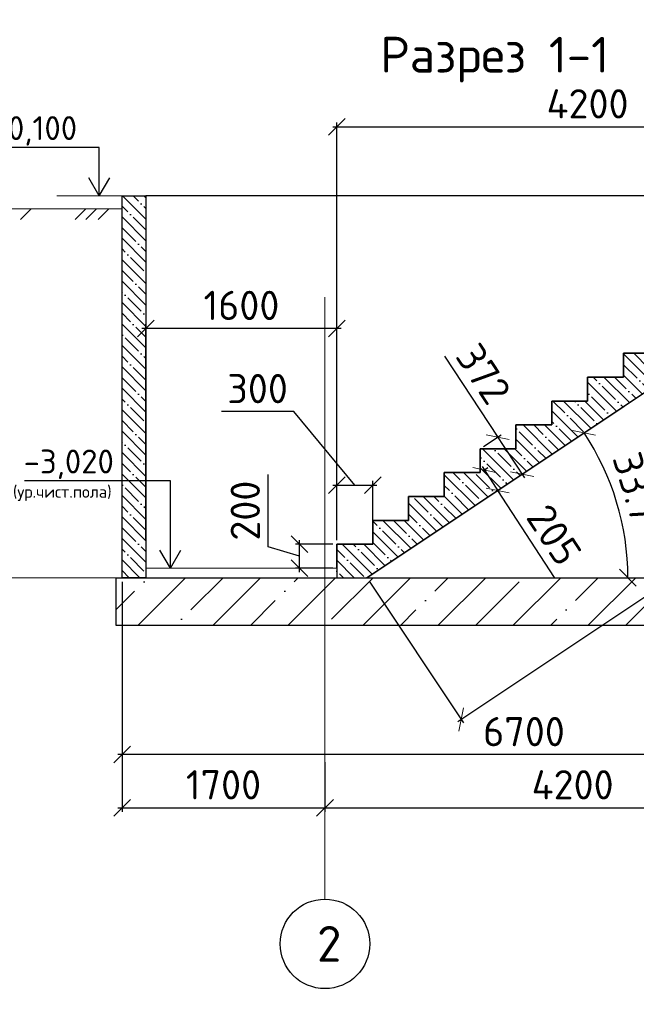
# Model space of a CAD drawing. Header units: millimetres. Extents: x 125896 to 2572636, y -120305 to 130347.
# Tile 45 of 256: x 274765 to 279931, y 38734 to 46984. Entities that reach past the tile are written whole.
import ezdxf

# ---------------------------------------------------------------- set-up
doc = ezdxf.new("R2010")
doc.units = ezdxf.units.MM
doc.linetypes.add('CENTER', pattern=[2, 1.25, -0.25, 0.25, -0.25])
doc.linetypes.add('CENTER2', pattern=[28.575, 19.05, -3.175, 3.175, -3.175])
for name, color, linetype, lineweight in [('ОСИ', 7, 'CENTER', 15), ('Столовая Двери и окна', 7, 'Continuous', 15), ('ТЕКСТ', 7, 'Continuous', 15)]:
    doc.layers.add(name, color=color, linetype=linetype, lineweight=lineweight)
doc.layers.add('СПДС_Оси', color=7, linetype='Continuous')
doc.layers.add('Столовая - обозначения', color=7, linetype='Continuous')
doc.styles.get("Standard").update_dxf_attribs({"font": 'isocpeur.ttf'})
doc.styles.add('ГОСТ', font='isocpeur.ttf')
doc.dimstyles.new('Осевые', dxfattribs={"dimscale": 0.7, "dimtxt": 450, "dimasz": 400, "dimexe": 100, "dimexo": 100, "dimgap": 100, "dimtad": 1, "dimdec": 0, "dimzin": 0, "dimdsep": 46, "dimtxsty": 'Standard', "dimblk": 'OBLIQUE', "dimcen": 9, "dimdle": 100, "dimazin": 0, "dimtm": 1e-09, "dimtfac": 1, "dimtdec": 0, "dimtofl": 0, "dimtmove": 0, "dimatfit": 3, "dimfxl": 1, "dimtolj": 1, "dimtzin": 0, "dimarcsym": 0})

# ---------------------------------------------------------------- blocks, each defined once
blk = doc.blocks.new('_OBLIQUE')
at = {"color": 0, "linetype": 'ByBlock'}
blk.add_line((-0.5, -0.5), (0.5, 0.5), dxfattribs=at)
blk = doc.blocks.new('*D445')
at = {"layer": 'Defpoints', "color": 0, "linetype": 'ByBlock', "lineweight": 20, "ltscale": 13, "transparency": 16777216}
for p in [(277109.9, 42588.7), (277422.6, 42588.7, -360), (277422.6, 42388.7, -360)]:
    blk.add_point(p, dxfattribs=at)
at = {"layer": 'ОСИ', "color": 0, "linetype": 'ByBlock', "lineweight": -2, "ltscale": 13, "transparency": 16777216}
for p, q in [((276847.4, 42567.5), (276847.4, 43173)), ((277387.6, 42588.7), (277074.9, 42588.7)), ((277109.9, 42353.7), (277109.9, 42623.7)), ((277109.9, 42488.7), (276847.4, 42567.5)), ((277387.6, 42388.7), (277074.9, 42388.7))]:
    blk.add_line(p, q, dxfattribs=at)
at = {"layer": 'ОСИ', "color": 0, "linetype": 'ByBlock', "lineweight": -2, "ltscale": 13, "transparency": 16777216, "xscale": 140, "yscale": 140, "zscale": 140}
for p, rotation in [((277109.9, 42588.7), 90), ((277109.9, 42388.7), 270)]:
    blk.add_blockref('_OBLIQUE', p, dxfattribs=dict(at, rotation=rotation))
at = {"layer": 'ОСИ', "color": 0, "linetype": 'ByBlock', "ltscale": 13, "transparency": 16777216, "insert": (276654.9, 42870.2), "char_height": 245, "attachment_point": 5, "rotation": 90}
blk.add_mtext('\\A1;200', dxfattribs=at)
blk = doc.blocks.new('*D446')
at = {"layer": 'Defpoints', "color": 0, "linetype": 'ByBlock', "lineweight": 20, "ltscale": 13, "transparency": 16777216}
for p in [(277722.6, 43083.7), (277422.6, 42588.7, -360), (277722.6, 42588.7, -360)]:
    blk.add_point(p, dxfattribs=at)
at = {"layer": 'ОСИ', "color": 0, "linetype": 'ByBlock', "lineweight": -2, "ltscale": 13, "transparency": 16777216}
for p, q in [((277060.6, 43700), (276455.1, 43700)), ((277572.6, 43083.7), (277060.6, 43700)), ((277387.6, 43083.7), (277757.6, 43083.7)), ((277422.6, 42623.7), (277422.6, 43118.7)), ((277722.6, 42623.7), (277722.6, 43118.7))]:
    blk.add_line(p, q, dxfattribs=at)
at = {"layer": 'ОСИ', "color": 0, "linetype": 'ByBlock', "lineweight": -2, "ltscale": 13, "transparency": 16777216, "xscale": 140, "yscale": 140, "zscale": 140, "rotation": 180}
blk.add_blockref('_OBLIQUE', (277422.6, 43083.7), dxfattribs=at)
at = {"layer": 'ОСИ', "color": 0, "linetype": 'ByBlock', "lineweight": -2, "ltscale": 13, "transparency": 16777216, "xscale": 140, "yscale": 140, "zscale": 140}
blk.add_blockref('_OBLIQUE', (277722.6, 43083.7), dxfattribs=at)
at = {"layer": 'ОСИ', "color": 0, "linetype": 'ByBlock', "ltscale": 13, "transparency": 16777216, "insert": (276757.9, 43892.5), "char_height": 245, "attachment_point": 5}
blk.add_mtext('\\A1;300', dxfattribs=at)
blk = doc.blocks.new('*D437')
at = {"layer": 'Defpoints', "color": 0, "linetype": 'ByBlock', "lineweight": 20, "ltscale": 13, "transparency": 16777216}
for p in [(275822.6, 44397.3), (275822.6, 42588.7), (277422.6, 42588.7, -360)]:
    blk.add_point(p, dxfattribs=at)
at = {"layer": 'ОСИ', "color": 0, "linetype": 'ByBlock', "lineweight": -2, "ltscale": 13, "transparency": 16777216}
for p, q in [((277457.6, 44397.3), (275787.6, 44397.3)), ((275822.6, 42623.7), (275822.6, 44432.3)), ((277422.6, 42623.7), (277422.6, 44432.3))]:
    blk.add_line(p, q, dxfattribs=at)
at = {"layer": 'ОСИ', "color": 0, "linetype": 'ByBlock', "lineweight": -2, "ltscale": 13, "transparency": 16777216, "xscale": 140, "yscale": 140, "zscale": 140, "rotation": 180}
blk.add_blockref('_OBLIQUE', (275822.6, 44397.3), dxfattribs=at)
at = {"layer": 'ОСИ', "color": 0, "linetype": 'ByBlock', "lineweight": -2, "ltscale": 13, "transparency": 16777216, "xscale": 140, "yscale": 140, "zscale": 140}
blk.add_blockref('_OBLIQUE', (277422.6, 44397.3), dxfattribs=at)
at = {"layer": 'ОСИ', "color": 0, "linetype": 'ByBlock', "ltscale": 13, "transparency": 16777216, "insert": (276622.6, 44589.8), "char_height": 245, "attachment_point": 5}
blk.add_mtext('\\A1;1600', dxfattribs=at)
blk = doc.blocks.new('*D439')
at = {"layer": 'Defpoints', "color": 0, "linetype": 'ByBlock', "lineweight": 20, "ltscale": 13, "transparency": 16777216}
for p in [(281622.6, 46086.3), (281622.6, 45388.7), (277422.6, 42588.7)]:
    blk.add_point(p, dxfattribs=at)
at = {"layer": 'ОСИ', "color": 0, "linetype": 'ByBlock', "lineweight": -2, "ltscale": 13, "transparency": 16777216}
for p, q in [((277422.6, 42623.7), (277422.6, 46121.3)), ((281622.6, 45423.7), (281622.6, 46121.3)), ((277387.6, 46086.3), (281657.6, 46086.3))]:
    blk.add_line(p, q, dxfattribs=at)
at = {"layer": 'ОСИ', "color": 0, "linetype": 'ByBlock', "lineweight": -2, "ltscale": 13, "transparency": 16777216, "xscale": 140, "yscale": 140, "zscale": 140, "rotation": 180}
blk.add_blockref('_OBLIQUE', (277422.6, 46086.3), dxfattribs=at)
at = {"layer": 'ОСИ', "color": 0, "linetype": 'ByBlock', "lineweight": -2, "ltscale": 13, "transparency": 16777216, "xscale": 140, "yscale": 140, "zscale": 140}
blk.add_blockref('_OBLIQUE', (281622.6, 46086.3), dxfattribs=at)
at = {"layer": 'ОСИ', "color": 0, "linetype": 'ByBlock', "ltscale": 13, "transparency": 16777216, "insert": (279522.6, 46278.8), "char_height": 245, "attachment_point": 5}
blk.add_mtext('\\A1;4200', dxfattribs=at)
blk = doc.blocks.new('*D440')
at = {"layer": 'Defpoints', "color": 0, "linetype": 'ByBlock', "lineweight": 20, "ltscale": 13, "transparency": 16777216}
for p in [(281992.6, 45188.7, -234), (279818.3, 42734.7), (275872.6, 42308.7, -360), (277672.6, 42308.7, -180), (282122.6, 42308.7)]:
    blk.add_point(p, dxfattribs=at)
at = {"layer": 'ОСИ', "color": 0, "linetype": 'ByBlock', "lineweight": -2, "ltscale": 13, "transparency": 16777216}
blk.add_arc((277672.6, 42308.7), 2187.6, 0, 33.69007, dxfattribs=at)
at = {"layer": 'ОСИ', "color": 0, "linetype": 'ByBlock', "lineweight": -2, "ltscale": 13, "transparency": 16777216, "xscale": 140, "yscale": 140, "zscale": 140}
for p, rotation in [((279492.8, 43522.2), 123.6900675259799), ((279860.2, 42308.7), 270.0000000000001)]:
    blk.add_blockref('_OBLIQUE', p, dxfattribs=dict(at, rotation=rotation))
at = {"layer": 'ОСИ', "color": 0, "linetype": 'ByBlock', "ltscale": 13, "transparency": 16777216, "insert": (279950.6, 42998.4), "char_height": 245, "attachment_point": 5, "rotation": 286.84503}
blk.add_mtext('\\A1;33.7°', dxfattribs=at)
blk = doc.blocks.new('*D441')
at = {"layer": 'Defpoints', "color": 0, "linetype": 'ByBlock', "lineweight": 20, "ltscale": 13, "transparency": 16777216}
for p in [(278622.6, 43188.7), (278734.8, 43016.8, -193.3), (278769.7, 43039.6)]:
    blk.add_point(p, dxfattribs=at)
at = {"layer": 'ОСИ', "color": 0, "linetype": 'ByBlock', "lineweight": -2, "ltscale": 13, "transparency": 16777216}
for p, q in [((278638.4, 43240.8), (278788.9, 43010.3)), ((278652, 43207.8), (278686.9, 43230.6)), ((278764.1, 43036), (278799.1, 43058.8)), ((279246.7, 42308.8), (278769.7, 43039.6))]:
    blk.add_line(p, q, dxfattribs=at)
at = {"layer": 'ОСИ', "color": 0, "linetype": 'ByBlock', "lineweight": -2, "ltscale": 13, "transparency": 16777216, "xscale": 140, "yscale": 140, "zscale": 140}
for p, rotation in [((278657.6, 43211.5), 123.1289047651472), ((278769.7, 43039.6), 303.1289047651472)]:
    blk.add_blockref('_OBLIQUE', p, dxfattribs=dict(at, rotation=rotation))
at = {"layer": 'ОСИ', "color": 0, "linetype": 'ByBlock', "ltscale": 13, "transparency": 16777216, "insert": (279242.5, 42667.5), "char_height": 245, "attachment_point": 5, "rotation": 303.1289}
blk.add_mtext('\\A1;205', dxfattribs=at)
blk = doc.blocks.new('*D442')
at = {"layer": 'Defpoints', "color": 0, "linetype": 'ByBlock', "lineweight": 20, "ltscale": 13, "transparency": 16777216}
for p in [(278622.6, 43388.7), (278974.4, 43175.4), (278827.1, 43078.4, -194.4)]:
    blk.add_point(p, dxfattribs=at)
at = {"layer": 'ОСИ', "color": 0, "linetype": 'ByBlock', "lineweight": -2, "ltscale": 13, "transparency": 16777216}
for p, q in [((278323.6, 44163.2), (278770, 43485.8)), ((278651.9, 43408), (278799.2, 43505)), ((278750.7, 43515), (278993.7, 43146.2)), ((278856.3, 43097.6), (279003.7, 43194.7))]:
    blk.add_line(p, q, dxfattribs=at)
at = {"layer": 'ОСИ', "color": 0, "linetype": 'ByBlock', "lineweight": -2, "ltscale": 13, "transparency": 16777216, "xscale": 140, "yscale": 140, "zscale": 140}
for p, rotation in [((278770, 43485.8), 123.3783149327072), ((278974.4, 43175.4), 303.3783149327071)]:
    blk.add_blockref('_OBLIQUE', p, dxfattribs=dict(at, rotation=rotation))
at = {"layer": 'ОСИ', "color": 0, "linetype": 'ByBlock', "ltscale": 13, "transparency": 16777216, "insert": (278650.9, 44016.3), "char_height": 245, "attachment_point": 5, "rotation": 303.37831}
blk.add_mtext('\\A1;372', dxfattribs=at)
blk = doc.blocks.new('*D443')
at = {"layer": 'Defpoints', "color": 0, "linetype": 'ByBlock', "lineweight": 20, "ltscale": 13, "transparency": 16777216}
for p in [(281992.6, 45188.7, -234), (277672.6, 42308.7, -180), (278464.6, 41120.8)]:
    blk.add_point(p, dxfattribs=at)
at = {"layer": 'ОСИ', "color": 0, "linetype": 'ByBlock', "lineweight": -2, "ltscale": 13, "transparency": 16777216}
for p, q in [((282012.1, 45159.6), (282804, 43971.7)), ((282813.7, 44020.2), (278435.4, 41101.4)), ((277692.1, 42279.6), (278484, 41091.7))]:
    blk.add_line(p, q, dxfattribs=at)
at = {"layer": 'ОСИ', "color": 0, "linetype": 'ByBlock', "lineweight": -2, "ltscale": 13, "transparency": 16777216, "xscale": 140, "yscale": 140, "zscale": 140}
for p, rotation in [((282784.6, 44000.8), 33.69006752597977), ((278464.6, 41120.8), 213.6900675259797)]:
    blk.add_blockref('_OBLIQUE', p, dxfattribs=dict(at, rotation=rotation))
at = {"layer": 'ОСИ', "color": 0, "linetype": 'ByBlock', "ltscale": 13, "transparency": 16777216, "insert": (280517.8, 42721), "char_height": 245, "attachment_point": 5, "rotation": 33.69007}
blk.add_mtext('\\A1;5192', dxfattribs=at)
blk = doc.blocks.new('*D448')
at = {"layer": 'Defpoints', "color": 0, "linetype": 'ByBlock', "lineweight": 20, "ltscale": 13, "transparency": 16777216}
for p in [(275622.6, 41580.9), (277322.6, 40798.5), (277322.6, 40380.9)]:
    blk.add_point(p, dxfattribs=at)
at = {"layer": 'ОСИ', "color": 0, "linetype": 'ByBlock', "lineweight": -2, "ltscale": 13, "transparency": 16777216}
for p, q in [((275622.6, 41545.9), (275622.6, 40345.9)), ((277322.6, 40763.5), (277322.6, 40345.9)), ((275587.6, 40380.9), (277357.6, 40380.9))]:
    blk.add_line(p, q, dxfattribs=at)
at = {"layer": 'ОСИ', "color": 0, "linetype": 'ByBlock', "lineweight": -2, "ltscale": 13, "transparency": 16777216, "xscale": 140, "yscale": 140, "zscale": 140, "rotation": 180}
blk.add_blockref('_OBLIQUE', (275622.6, 40380.9), dxfattribs=at)
at = {"layer": 'ОСИ', "color": 0, "linetype": 'ByBlock', "lineweight": -2, "ltscale": 13, "transparency": 16777216, "xscale": 140, "yscale": 140, "zscale": 140}
blk.add_blockref('_OBLIQUE', (277322.6, 40380.9), dxfattribs=at)
at = {"layer": 'ОСИ', "color": 0, "linetype": 'ByBlock', "ltscale": 13, "transparency": 16777216, "insert": (276472.6, 40573.4), "char_height": 245, "width": 583.333, "attachment_point": 5}
blk.add_mtext('\\A1;1700', dxfattribs=at)
blk = doc.blocks.new('*D449')
at = {"layer": 'Defpoints', "color": 0, "linetype": 'ByBlock', "lineweight": 20, "ltscale": 13, "transparency": 16777216}
for p in [(277322.6, 40798.5), (281522.6, 40798.5), (281522.6, 40380.9)]:
    blk.add_point(p, dxfattribs=at)
at = {"layer": 'ОСИ', "color": 0, "linetype": 'ByBlock', "lineweight": -2, "ltscale": 13, "transparency": 16777216}
for p, q in [((277322.6, 40763.5), (277322.6, 40345.9)), ((281522.6, 40763.5), (281522.6, 40345.9)), ((277287.6, 40380.9), (281557.6, 40380.9))]:
    blk.add_line(p, q, dxfattribs=at)
at = {"layer": 'ОСИ', "color": 0, "linetype": 'ByBlock', "lineweight": -2, "ltscale": 13, "transparency": 16777216, "xscale": 140, "yscale": 140, "zscale": 140, "rotation": 180}
blk.add_blockref('_OBLIQUE', (277322.6, 40380.9), dxfattribs=at)
at = {"layer": 'ОСИ', "color": 0, "linetype": 'ByBlock', "lineweight": -2, "ltscale": 13, "transparency": 16777216, "xscale": 140, "yscale": 140, "zscale": 140}
blk.add_blockref('_OBLIQUE', (281522.6, 40380.9), dxfattribs=at)
at = {"layer": 'ОСИ', "color": 0, "linetype": 'ByBlock', "ltscale": 13, "transparency": 16777216, "insert": (279397.5, 40573.4), "char_height": 245, "width": 583.333, "attachment_point": 5}
blk.add_mtext('\\A1;4200', dxfattribs=at)
blk = doc.blocks.new('*D451')
at = {"layer": 'Defpoints', "color": 0, "linetype": 'ByBlock', "lineweight": 20, "ltscale": 13, "transparency": 16777216}
for p in [(275622.6, 42308.7), (282322.6, 42308.7), (275622.6, 40826.1)]:
    blk.add_point(p, dxfattribs=at)
at = {"layer": 'ОСИ', "color": 0, "linetype": 'ByBlock', "lineweight": -2, "ltscale": 13, "transparency": 16777216}
for p, q in [((275622.6, 42273.7), (275622.6, 40791.1)), ((282322.6, 42273.7), (282322.6, 40791.1)), ((282357.6, 40826.1), (275587.6, 40826.1))]:
    blk.add_line(p, q, dxfattribs=at)
at = {"layer": 'ОСИ', "color": 0, "linetype": 'ByBlock', "lineweight": -2, "ltscale": 13, "transparency": 16777216, "xscale": 140, "yscale": 140, "zscale": 140, "rotation": 180}
blk.add_blockref('_OBLIQUE', (275622.6, 40826.1), dxfattribs=at)
at = {"layer": 'ОСИ', "color": 0, "linetype": 'ByBlock', "lineweight": -2, "ltscale": 13, "transparency": 16777216, "xscale": 140, "yscale": 140, "zscale": 140}
blk.add_blockref('_OBLIQUE', (282322.6, 40826.1), dxfattribs=at)
at = {"layer": 'ОСИ', "color": 0, "linetype": 'ByBlock', "ltscale": 13, "transparency": 16777216, "insert": (278989.9, 41018.6), "char_height": 245, "attachment_point": 5}
blk.add_mtext('\\A1;6700', dxfattribs=at)

msp = doc.modelspace()

# ---------------------------------------------------------------- hatches: boundary and pattern name
at = {"layer": 'Столовая Двери и окна', "lineweight": 25, "transparency": 33554648}
h = msp.add_hatch(dxfattribs=at)
h.set_pattern_fill('ANSI35', color=256, scale=20, angle=90)
h.paths.add_polyline_path([(275622.6, 45508.7), (275822.6, 45508.7), (275822.6, 42308.7), (275622.6, 42308.7)])
h.paths.add_polyline_path([(282122.6, 45188.7), (282322.6, 45188.7), (282322.6, 42308.7), (282122.6, 42308.7)], flags=17)
h.paths.add_polyline_path([(282322.6, 45188.7), (282322.6, 45388.7), (281622.6, 45388.7), (281622.6, 45188.7), (281322.6, 45188.7), (281322.6, 44988.7), (281022.6, 44988.7), (281022.6, 44788.7), (280722.6, 44788.7), (280722.6, 44588.7), (280422.6, 44588.7), (280422.6, 44388.7), (280122.6, 44388.7), (280122.6, 44188.7), (279822.6, 44188.7), (279822.6, 43988.7), (279522.6, 43988.7), (279522.6, 43788.7), (279222.6, 43788.7), (279222.6, 43588.7), (278922.6, 43588.7), (278922.6, 43388.7), (278622.6, 43388.7), (278622.6, 43188.7), (278322.6, 43188.7), (278322.6, 42988.7), (278043.8, 42988.7), (278022.6, 42988.7), (278022.6, 42788.7), (277722.6, 42788.7), (277722.6, 42588.7), (277422.6, 42588.7), (277422.6, 42308.7), (277672, 42308.7), (281992.6, 45188.7)])
h = msp.add_hatch(dxfattribs=at)
h.set_pattern_fill('ANSI35', color=256, scale=20, angle=90)
edge = h.paths.add_edge_path()
edge.add_line((275822.6, 45508.7), (275822.6, 42308.7))
at = {"layer": 'Столовая Двери и окна', "lineweight": 25, "true_color": 0xc7c8ca, "transparency": 33554648}
h = msp.add_hatch(dxfattribs=at)
h.set_pattern_fill('ANSI35', color=9, scale=70)
h.paths.add_polyline_path([(282372.6, 41908.7), (275572.5, 41908.7), (275572.5, 42308.7), (282372.6, 42308.7)])

# ---------------------------------------------------------------- linework, layer by layer
at = {"layer": 'ОСИ', "color": 16, "linetype": 'CENTER2', "lineweight": 15, "ltscale": 0.2, "transparency": 33554687}
msp.add_line((277322.6, 44660.1), (277322.6, 39615.2), dxfattribs=at)
at = {"layer": 'СПДС_Оси', "linetype": 'Continuous', "lineweight": 25, "ltscale": 150}
msp.add_circle((277322.6, 39240.2), 375, dxfattribs=at)
at = {"layer": 'Столовая Двери и окна', "color": 18, "lineweight": 25, "true_color": 0x000000}
for p, q in [((275431.1, 45913.3), (274497.4, 45913.3)), ((275431.1, 45508.7), (275431.1, 45913.3)), ((275431.1, 45508.7), (275343.3, 45659.6)), ((275431.1, 45508.7), (275518.9, 45659.6)), ((276027.8, 43119.9, -360), (274805, 43119.9, -360)), ((276027.8, 42388.7, -360), (276027.8, 43119.9, -360)), ((276027.8, 42388.7, -360), (275940, 42539.6, -360)), ((276027.8, 42388.7, -360), (276115.6, 42539.6, -360))]:
    msp.add_line(p, q, dxfattribs=at)
at = {"layer": 'Столовая Двери и окна', "color": 18, "lineweight": 20, "true_color": 0x000000}
for p, q in [((275822.6, 45508.7), (275075.6, 45508.7)), ((275622.6, 45398.7), (273349.8, 45398.7)), ((274861, 45398.7), (274772.2, 45309.9)), ((275317.6, 45398.7), (275228.8, 45309.9)), ((275408.5, 45398.7), (275319.7, 45309.9)), ((275512.1, 45398.7), (275423.3, 45309.9)), ((277672.6, 42308.7), (281992.6, 45188.7)), ((280122.6, 44188.7), (279822.6, 44188.7)), ((279822.6, 44188.7), (279822.6, 43988.7)), ((279822.6, 43988.7), (279522.6, 43988.7)), ((279522.6, 43988.7), (279522.6, 43788.7)), ((279522.6, 43788.7), (279222.6, 43788.7)), ((279222.6, 43788.7), (279222.6, 43588.7)), ((279222.6, 43588.7), (278922.6, 43588.7)), ((278922.6, 43588.7), (278922.6, 43388.7)), ((278922.6, 43388.7), (278622.6, 43388.7)), ((278622.6, 43388.7), (278622.6, 43188.7)), ((278622.6, 43188.7), (278322.6, 43188.7)), ((278322.6, 43188.7), (278322.6, 42988.7)), ((278322.6, 42988.7), (278022.6, 42988.7)), ((278022.6, 42988.7), (278022.6, 42788.7)), ((278022.6, 42788.7), (277722.6, 42788.7)), ((277722.6, 42788.7), (277722.6, 42588.7)), ((277422.6, 42588.7), (277422.6, 42308.7)), ((277722.6, 42588.7), (277422.6, 42588.7)), ((277422.6, 42588.7), (277422.6, 42321.9)), ((277422.6, 42321.9), (277422.6, 42588.7)), ((277422.6, 42388.7), (275822.6, 42388.7)), ((275572.5, 42308.7, -360), (274275.3, 42308.7, -360)), ((277422.6, 42308.7), (277672.6, 42308.7))]:
    msp.add_line(p, q, dxfattribs=at)
at = {"layer": 'Столовая Двери и окна', "color": 18, "lineweight": 30, "true_color": 0x000000}
for p, q in [((275622.6, 45508.7), (275822.6, 45508.7)), ((275622.6, 42308.7), (275622.6, 45508.7)), ((282122.6, 45508.7), (275822.6, 45508.7)), ((275822.6, 45508.7), (275822.6, 42308.7)), ((281992, 45188.7, -234), (277672, 42308.7, -180)), ((281992.6, 45188.7, -234), (277672.6, 42308.7, -180)), ((277422.6, 42388.7), (277422.6, 42308.7, -360)), ((275822.6, 42308.7), (275622.6, 42308.7))]:
    msp.add_line(p, q, dxfattribs=at)
at = {"layer": 'Столовая Двери и окна', "color": 18, "lineweight": 25, "true_color": 0x000000}
msp.add_lwpolyline([(275622.6, 45508.7), (275822.6, 45508.7), (275822.6, 42308.7), (275622.6, 42308.7)], close=True, dxfattribs=at)
msp.add_lwpolyline([(280122.6, 44188.7), (279822.6, 44188.7), (279822.6, 43988.7), (279522.6, 43988.7), (279522.6, 43788.7), (279222.6, 43788.7), (279222.6, 43588.7), (278922.6, 43588.7), (278922.6, 43388.7), (278622.6, 43388.7), (278622.6, 43188.7), (278322.6, 43188.7), (278322.6, 42988.7), (278043.8, 42988.7), (278022.6, 42988.7), (278022.6, 42788.7), (277722.6, 42788.7), (277722.6, 42588.7), (277422.6, 42588.7), (277422.6, 42308.7), (277672, 42308.7), (281992.6, 45188.7)], dxfattribs=at)
at = {"layer": 'Столовая Двери и окна', "color": 18, "lineweight": 30, "true_color": 0x000000, "elevation": -360}
msp.add_lwpolyline([(277422.6, 42388.7), (277422.6, 42588.7), (277722.6, 42588.7), (277722.6, 42788.7), (278022.6, 42788.7), (278022.6, 42988.7), (278322.6, 42988.7), (278322.6, 43188.7), (278622.6, 43188.7), (278622.6, 43388.7), (278922.6, 43388.7), (278922.6, 43588.7), (279222.6, 43588.7), (279222.6, 43788.7), (279522.6, 43788.7), (279522.6, 43988.7), (279822.6, 43988.7), (279822.6, 44188.7), (280122.6, 44188.7)], dxfattribs=at)
at = {"layer": 'Столовая Двери и окна', "color": 18, "lineweight": 30, "true_color": 0x000000}
msp.add_lwpolyline([(277422.6, 42388.7), (277422.6, 42588.7), (277722.6, 42588.7), (277722.6, 42788.7), (278022.6, 42788.7), (278022.6, 42988.7), (278322.6, 42988.7), (278322.6, 43188.7), (278622.6, 43188.7), (278622.6, 43388.7), (278922.6, 43388.7), (278922.6, 43588.7), (279222.6, 43588.7), (279222.6, 43788.7), (279522.6, 43788.7), (279522.6, 43988.7), (279822.6, 43988.7), (279822.6, 44188.7), (280122.6, 44188.7)], dxfattribs=at)
at = {"layer": 'Столовая Двери и окна', "color": 5, "lineweight": 30, "elevation": -360}
msp.add_lwpolyline([(282372.6, 41908.7), (275572.5, 41908.7), (275572.5, 42308.7), (282372.6, 42308.7)], close=True, dxfattribs=at)

# ---------------------------------------------------------------- texts
at = {"insert": (226281.3, 54484), "char_height": 250, "attachment_point": 1, "style": 'ГОСТ'}
msp.add_mtext_dynamic_manual_height_columns('\\A1;\\pi9384.38;{\\H1.5152x;\\P\\pi1250;Общие указания\\P\\pi250;}1.^IРабочая документация разработана в соответствии с заданием на проектирование, требованиями действующих технических регламентов, стандартов, сводов правил и других документов, содержащих установленные требования.\\P2.^IРабочая документация выполнена в соответствии со следующими нормативными и техническими документами:\\P-^IСП 20.13330.2016 "Нагрузки и Воздействия";\\P-^IСП 63.13330.2012 "Бетонные и железобетонные конструкции. Основные положения";\\P-^IСП 22.13330.2016 "Основания зданий и сооружений";\\P-^IСП 45.13330.2012 "Земляные сооружения, основания и фундаменты".\\P3.   За относительную отметку 0,000 принята отметка чистого пола первого этажа.\\P4.^IПеречень видов работ, для которых необходимо составлять акты освидетельствования скрытых работ:\\P-^Iармирование конструкций;\\P-^Iосвидетельствование опалубки перед бетонированием;\\P-^Iвыполнение сварочных работ;\\P-^Iотбор контрольных проб бетона;\\P-^Iсоответствие законченных железобетонных конструкций проекту с отображением качества работ;\\P-^Iустройство монолитных конструкций, выполняемых в зимнее время;  \\P\\pi0;  -    устройство гидроизоляции;\\P\\pi250;-^Iуплотнение грунтов и обратную засыпку.\\PЗапрещается выполнение последующих работ при отсутствии актов освидетельствования предшествующих скрытых работ во всех случаях.\\P\\pi0;        5. Проект рассчитан на производство работ в период положительных температур. В случае выполнения работ при отрицательных температурах необходимо выполнять требования СНиП часть 3 по производству работ и ППР.\\P        6. При минимальной температуре воздуха до минус 15°С допускается: выдерживание бетона в конструкции методом термоса, при предварительном разогреве бетонной смеси, форсированный электроразогрев бетона в конструкции с повторным уплотнением.\\P\\pi250;При минимальной температуре воздуха до минус 25°С допускается: обогрев бетона в греющей опалубке с помощью низкотемпературных электронагревателей, электродный сквозной прогрев бетона, электрообогрев с помощью греющего провода.\\P\\pi0;7. При отрицательной температуре воздуха уплотнение грунта обратной засыпки в траншеях должно \\Pосуществляться до достижения коэффициента уплотнения 0,98. \\PВремя уплотнения грунта в зависимости от температуры воздуха: \\P\\pi250;-^Iпри t{\\H0.7x;\\So^ ;}-5, 90-120 минут; при t{\\H0.7x;\\So^ ;\\H1.42857x;-10, 60-90 минут; }при t{\\H0.7x;\\So^ ;\\H1.42857x;-20, 40-60 минут; }при t{\\H0.7x;\\So^ ;\\H1.42857x;-30, 20-30 минут;\\P\\pi0;Работы по выполнению насыпей и обратных засыпок при отрицательных температурах должны производить с учетом следующих требований:\\P\\pi250;-^Iподготовку поверхности (основания) насыпи и обратных засыпок следует выполнять с полным удалением снега, льда, промерзшего слоя слабого и пучинистого грунта на всю его глубину;\\P-^Iотсыпку в насыпь и обратные засыпки грунтов необходимо производить при их природной влажности и в талом состоянии с содержанием комьев мерзлого грунта, не превышающим требований, приведенных в приложении М СП 45.13330.2017. Свод правил. Земляные сооружения, основания и фундаменты., и, как правило, на не промерзшие ранее отсыпанные и уплотненные слои. В отдельных случаях при согласовании с автором проекта допускается грунты отсыпать на непучинистые грунты, промерзшие на глубину не более 15 см;\\P-^Iпри пониженной влажности отсыпанных грунтов для их уплотнения следует применять более тяжелое грунтоуплотняющее оборудование; \\P-^Iработы по отсыпке и уплотнению каждого слоя должны выполнять в течение одной рабочей смены; - при выполнении насыпей из глинистых грунтов при обильном снеговыпадении все работы должны быть прекращены; - перерывы в работах по выполнению насыпей и обратных засыпок допускаются только при условиях, что за время перерыва глубина промерзания ранее уплотненных пучинистых грунтов не превысит 15 см или на время перерыва ранее уплотненные грунты утепляются специальными средствами (например, маловлажным рыхлым грунтом, который в последующем удаляется); - все работы по отсыпке грунтов и их уплотнению выполняют с повышенной интенсивностью.}', width=20474.372, gutter_width=5800, heights=[24436.9], dxfattribs=at)
at = {"layer": 'СПДС_Оси', "linetype": 'Continuous', "lineweight": 25, "ltscale": 150, "insert": (277255.7, 39390.4), "char_height": 300, "width": 825, "attachment_point": 1}
msp.add_mtext('2', dxfattribs=at)
at = {"layer": 'Столовая - обозначения', "lineweight": 25}
for s, height, p in [('+0,100', 200, (274530.4, 45975.5)), ('-3,020', 200, (274798.1, 43182, -360)), ('(ур.чист.пола)', 100, (274708.1, 42978.5, -360))]:
    msp.add_text(s, height=height, dxfattribs=at).set_placement(p)
at = {"layer": 'ТЕКСТ', "lineweight": 25}
msp.add_text('Разрез 1-1', height=300, dxfattribs=at).set_placement((277786.1, 46540.2))

# ---------------------------------------------------------------- dimensions: what is measured, and where the dimension line sits
at = {"layer": 'ОСИ', "linetype": 'ByBlock', "ltscale": 13}
dim = msp.add_linear_dim(base=(281622.6, 46086.3), p1=(277422.6, 42588.7), p2=(281622.6, 45388.7), dimstyle='Осевые', override={"dimtxt": 350, "dimasz": 200, "dimexe": 50, "dimexo": 50, "dimdle": 50, "dimtmove": 1}, dxfattribs=at)
dim.commit()
dim.dimension.update_dxf_attribs({"geometry": '*D439', "text_midpoint": (279522.6, 46278.8)})
dim = msp.add_angular_dim_2l(base=(279818.3, 42734.7), line1=((282122.6, 42308.7), (275872.6, 42308.7, -360)), line2=((281992.6, 45188.7, -234), (277672.6, 42308.7, -180)), dimstyle='Осевые', override={"dimtxt": 350, "dimasz": 200, "dimexe": 50, "dimexo": 50, "dimdle": 50, "dimadec": 1, "dimtmove": 1}, dxfattribs=at)
dim.commit()
dim.dimension.update_dxf_attribs({"geometry": '*D440', "text_midpoint": (279950.6, 42998.4)})
dim = msp.add_aligned_dim(p1=(281992.6, 45188.7, -234), p2=(277672.6, 42308.7, -180), distance=1427.7, dimstyle='Осевые', override={"dimtxt": 350, "dimasz": 200, "dimexe": 50, "dimexo": 50, "dimdle": 50, "dimtmove": 1}, dxfattribs=at)
dim.commit()
dim.dimension.update_dxf_attribs({"geometry": '*D443', "text_midpoint": (280517.8, 42721)})
for base, p1, p2, angle, picture, middle in [((275822.6, 44397.3), (277422.6, 42588.7, -360), (275822.6, 42588.7), 180, '*D437', (276622.6, 44589.8)), ((277109.9, 42588.7), (277422.6, 42388.7, -360), (277422.6, 42588.7, -360), 90, '*D445', (276654.9, 42637.5))]:
    dim = msp.add_linear_dim(base=base, p1=p1, p2=p2, angle=angle, dimstyle='Осевые', override={"dimtxt": 350, "dimasz": 200, "dimexe": 50, "dimexo": 50, "dimdle": 50, "dimtmove": 1}, dxfattribs=at)
    dim.commit()
    dim.dimension.update_dxf_attribs({"geometry": picture, "text_midpoint": middle})
for base, p1, p2, angle, picture, middle, dimtype in [((278974.4, 43175.4), (278622.6, 43388.7), (278827.1, 43078.4, -194.4), 303.37831, '*D442', (278498.4, 43915.9), 161), ((277722.6, 43083.7), (277422.6, 42588.7, -360), (277722.6, 42588.7, -360), 180, '*D446', (276990.6, 43700), 160), ((278769.7, 43039.6), (278622.6, 43188.7), (278734.8, 43016.8, -193.3), 303.1289, '*D441', (279054.7, 42545), 161)]:
    dim = msp.add_linear_dim(base=base, p1=p1, p2=p2, angle=angle, dimstyle='Осевые', override={"dimtxt": 350, "dimasz": 200, "dimexe": 50, "dimexo": 50, "dimdle": 50, "dimtmove": 1}, dxfattribs=at)
    dim.commit()
    dim.dimension.update_dxf_attribs({"geometry": picture, "text_midpoint": middle, "dimtype": dimtype})
for base, p1, p2, picture, middle in [((275622.6, 40826.1), (282322.6, 42308.7), (275622.6, 42308.7), '*D451', (278989.9, 40826.1)), ((277322.6, 40380.9), (275622.6, 41580.9), (277322.6, 40798.5), '*D448', (276472.6, 40380.9)), ((281522.6, 40380.9), (277322.6, 40798.5), (281522.6, 40798.5), '*D449', (279397.5, 40380.9))]:
    dim = msp.add_linear_dim(base=base, p1=p1, p2=p2, dimstyle='Осевые', override={"dimtxt": 350, "dimasz": 200, "dimexe": 50, "dimexo": 50, "dimdle": 50, "dimtmove": 1}, dxfattribs=at)
    dim.commit()
    dim.dimension.update_dxf_attribs({"geometry": picture, "text_midpoint": middle, "dimtype": 160})

doc.saveas('drawing.dxf')
